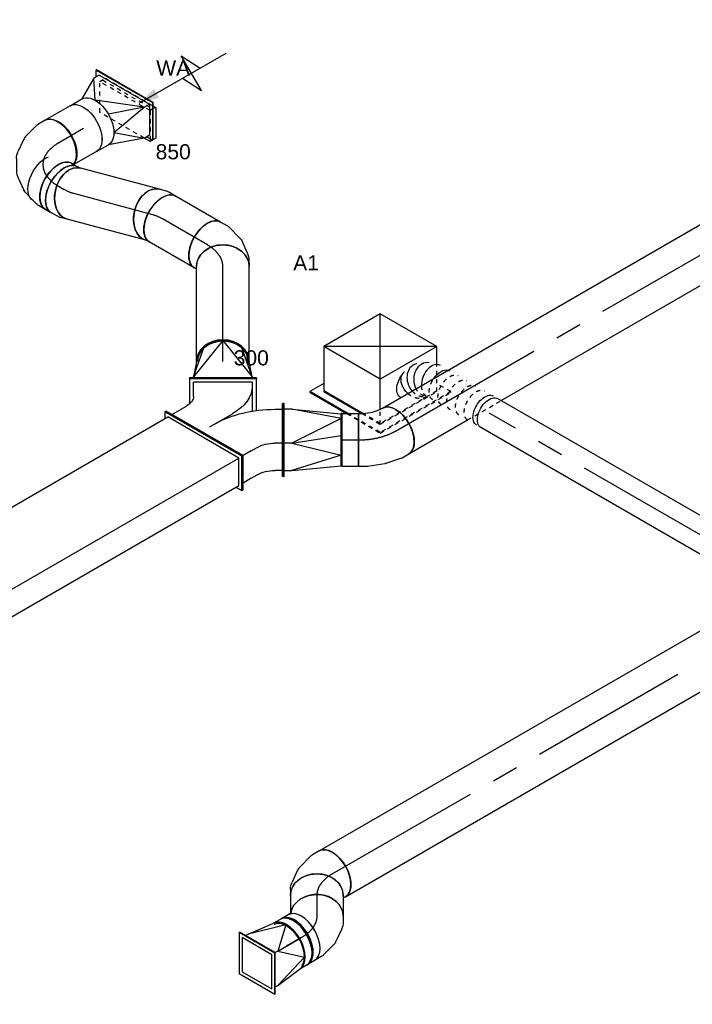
# Model space of a CAD drawing. Extents: x -132501 to 411300, y -42818 to 427495.
# Tile 173 of 256: x 17974 to 21989, y 167569 to 173445. Entities that reach past the tile are written whole.
import ezdxf
from ezdxf.enums import TextEntityAlignment as Align

# ---------------------------------------------------------------- set-up
doc = ezdxf.new("R2010")
doc.units = 0
doc.header["$LTSCALE"] = 50
doc.linetypes.add('CENTER2', pattern=[28.575, 19.05, -3.175, 3.175, -3.175])
doc.linetypes.add('STREEPJES', pattern=[0.1, 0.05, -0.05])
doc.layers.get('0').update_dxf_attribs({"linetype": 'CONTINUOUS'})
for name, color, linetype in [('WL570---_RETOUR', 112, 'CONTINUOUS'), ('WL570---_RETOUR_HL', 8, 'CONTINUOUS'), ('WL570---_RETOUR_RST', 2, 'CONTINUOUS'), ('WL570---_RETOUR_RST_HL', 1, 'CONTINUOUS'), ('WL570---_TOEVOER', 3, 'CONTINUOUS'), ('WL570---_TOEVOER_HL', 8, 'CONTINUOUS'), ('WL570---_TOEVOER_RST', 2, 'CONTINUOUS'), ('WL570---_TOEVOER_RST_HL', 1, 'CONTINUOUS'), ('WM570---_RETOUR_PR', 1, 'CONTINUOUS'), ('WM570---_RETOUR_RST_PR', 1, 'CONTINUOUS'), ('WM570---_TOEVOER_PR', 1, 'CONTINUOUS'), ('WM570---_TOEVOER_RST_PR', 1, 'CONTINUOUS')]:
    doc.layers.add(name, color=color, linetype=linetype)
doc.styles.add('BURO-018', font='ARIAL.TTF', dxfattribs={"height": 63})

# ---------------------------------------------------------------- blocks, each defined once
blk = doc.blocks.new('*U1000')
at = {"color": 0, "ltscale": 10}
for p, q in [((0, 157.5, -2900), (5861.2, 157.5, -2900)), ((0, -157.5, -2900), (5861.2, -157.5, -2900))]:
    blk.add_line(p, q, dxfattribs=at)
blk.add_ellipse((0, 0, -2900), major_axis=(0, 157.5), ratio=0.57735, start_param=3.141593, end_param=6.283185, dxfattribs=at)
at = {"color": 0, "ltscale": 10, "extrusion": (-3.41963e-17, 8.3842e-17, -1)}
blk.add_ellipse((5861.2, 0, -2900), major_axis=(0, 157.5), ratio=0.57735, start_param=0, end_param=3.141593, dxfattribs=at)
at = {"layer": 'WL570---_TOEVOER_HL', "linetype": 'CENTER2'}
blk.add_line((0, 0, -2900), (5861.2, 0, -2900), dxfattribs=at)
at = {"layer": 'WM570---_TOEVOER_PR', "color": 1, "style": 'BURO-018'}
blk.add_attdef('POSNR', text='', height=90, dxfattribs=at).set_placement((0, 0), align=Align.MIDDLE)
blk = doc.blocks.new('*U1185')
at = {"color": 0, "ltscale": 10}
for p, q in [((-224.7, 285.3, 1593.9), (-359.5, 52, 1593.9)), ((164.7, 285.3, 1593.9), (-224.7, 285.3, 1593.9)), ((-30, -52, 1593.9), (-224.7, 285.3, 1593.9)), ((359.5, -52, 1593.9), (-224.7, 285.3, 1593.9)), ((-30, -52, 1593.9), (164.7, 285.3, 1593.9)), ((359.5, -52, 1593.9), (164.7, 285.3, 1593.9)), ((-431.7, 93.7, 1593.9), (-433.8, 90.2, 1593.9)), ((-433.8, 90.2, 1593.9), (-307.2, -129.1, 1593.9)), ((-335.4, 93.7, 1593.9), (-431.7, 93.7, 1593.9)), ((-301, -132.7, 1593.9), (-431.7, 93.7, 1593.9)), ((-359.5, 52, 1593.9), (-228.8, -174.4, 1593.9)), ((-222.6, -177.9, 1593.9), (-357.4, 55.5, 1593.9)), ((-120.4, -208.5, 1593.9), (-30, -52, 1593.9)), ((359.5, -52, 1593.9), (-30, -52, 1593.9)), ((306.2, -144.2, 1593.9), (359.5, -52, 1593.9))]:
    blk.add_line(p, q, dxfattribs=at)
at = {"color": 8, "linetype": 'STREEPJES', "ltscale": 10}
for p, q in [((-307.2, -129.1, 1593.9), (-190.9, -330.6, 1593.9)), ((-188.8, -327, 1593.9), (-301, -132.7, 1593.9)), ((-228.8, -174.4, 1593.9), (-164.7, -285.3, 1593.9)), ((224.7, -285.3, 1593.9), (306.2, -144.2, 1593.9)), ((-162.7, -281.8, 1593.9), (-222.6, -177.9, 1593.9)), ((-164.7, -285.3, 1593.9), (-120.4, -208.5, 1593.9)), ((-164.7, -285.3, 1593.9), (224.7, -285.3, 1593.9)), ((226.8, -281.8, 1593.9), (-162.7, -281.8, 1593.9)), ((297, -327, 1593.9), (248.8, -243.6, 1593.9)), ((-190.9, -330.6, 1593.9), (-188.8, -327, 1593.9)), ((-190.9, -330.6, 1593.9), (295, -330.6, 1593.9)), ((297, -327, 1593.9), (-188.8, -327, 1593.9)), ((295, -330.6, 1593.9), (297, -327, 1593.9))]:
    blk.add_line(p, q, dxfattribs=at)
at = {"layer": 'WL570---_TOEVOER_RST_HL', "linetype": 'CENTER2'}
blk.add_circle((0, 0, 1593.9), 0.075, dxfattribs=at)
at = {"layer": 'WL570---_TOEVOER_RST', "color": 1, "style": 'BURO-018'}
for tag in ['MC', 'Q']:
    blk.add_attdef(tag, text='', height=90, dxfattribs=at).set_placement((0, 0), align=Align.MIDDLE)
at = {"layer": 'WM570---_TOEVOER_RST_PR', "color": 1, "style": 'BURO-018'}
blk.add_attdef('POSNR', text='', height=90, dxfattribs=at).set_placement((0, 0), align=Align.MIDDLE)
blk = doc.blocks.new('*U1304')
at = {"color": 0, "ltscale": 10}
for p, q in [((99.2, 200, 1056.2), (102.1, 200, 1056.2)), ((99.2, -200, 1056.2), (99.2, 200, 1056.2)), ((102.1, -200, 1056.2), (102.1, 200, 1056.2)), ((107.6, 175, 1056.2), (102.1, 175, 1056.2)), ((324.9, 0, 1056.2), (107.6, 175, 1056.2)), ((107.6, 175, 1056.2), (287.2, 111.4, 1056.2)), ((196.3, 157.5, 1056.2), (107.6, 175, 1056.2)), ((199.2, 157.5, 1056.2), (196.3, 157.5, 1056.2)), ((324.9, 0, 1056.2), (107.6, -175, 1056.2)), ((107.6, -175, 1056.2), (287.2, -111.4, 1056.2)), ((107.6, -175, 1056.2), (102.1, -175, 1056.2)), ((107.6, -175, 1056.2), (196.3, -157.5, 1056.2)), ((199.2, -157.5, 1056.2), (196.3, -157.5, 1056.2)), ((99.2, -200, 1056.2), (102.1, -200, 1056.2))]:
    blk.add_line(p, q, dxfattribs=at)
for centre in [(196.3, 0, 1056.2), (199.2, 0, 1056.2)]:
    blk.add_ellipse(centre, major_axis=(0, 157.5), ratio=0.816497, start_param=3.141593, end_param=6.283185, dxfattribs=at)
at = {"color": 0, "ltscale": 10, "extrusion": (-1.65249e-32, -8.11156e-17, -1)}
for start_param, end_param in [(0, 1.5516), (1.589992, 3.274608)]:
    blk.add_ellipse((199.2, 0, 1056.2), major_axis=(0, 149.6), ratio=0.816497, start_param=start_param, end_param=end_param, dxfattribs=at)
at = {"layer": 'WM570---_RETOUR_PR', "color": 1, "style": 'BURO-018'}
blk.add_attdef('POSNR', text='', height=90, dxfattribs=at).set_placement((0, 0), align=Align.MIDDLE)
blk = doc.blocks.new('*U1305')
at = {"color": 0, "ltscale": 10}
for p, q in [((30.7, 261.8, 3345.3), (7.8, 301.5, 3345.3)), ((43, 224.8, 3345.3), (37.4, 245.7, 3345.3)), ((58.7, 166, 3345.3), (52.2, 190.6, 3345.3)), ((54.8, 60, 3345.3), (61.5, 134.7, 3345.3)), ((5.4, -44.6, 3345.3), (41.4, 17.6, 3345.3)), ((-85.9, -120.6, 3345.3), (-24.6, -77.5, 3345.3)), ((-257.2, -157.5, 3345.3), (-211.4, -157.5, 3345.3)), ((-194.1, -155.2, 3345.3), (-114.4, -133.9, 3345.3))]:
    blk.add_line(p, q, dxfattribs=at)
for centre, major_axis, ratio, start_param, end_param in [((-128.6, 222.7, 3345.3), (136.4, 78.7), 0.57735, 3.141593, 6.283185), ((-111.7, 193.4, 3345.3), (146.2, 60.6), 0.646887, 6.198226, 6.368145), ((-101, 86, 3345.3), (151.4, -47.9), 0.803023, 6.107746, 6.458625), ((-166.7, 15.2, 3345.3), (-67.1, 143.6), 0.750739, 3.009293, 3.273893)]:
    blk.add_ellipse(centre, major_axis=major_axis, ratio=ratio, start_param=start_param, end_param=end_param, dxfattribs=at)
at = {"color": 0, "ltscale": 10, "extrusion": (9.9638e-19, 6.35235e-17, -1)}
for centre, major_axis, ratio, start_param, end_param in [((-257.2, 0, 3345.3), (0, -157.5), 0.57735, 0, 2.982045), ((-96.5, 136.8, 3345.3), (-158, -13.7), 0.750739, 3.009293, 3.273893), ((-125, 44.5, 3345.3), (117.2, -107.2), 0.803023, 6.107746, 6.458625), ((-223.3, 0, 3345.3), (20.7, -156.9), 0.646887, 6.198226, 6.368145)]:
    blk.add_ellipse(centre, major_axis=major_axis, ratio=ratio, start_param=start_param, end_param=end_param, dxfattribs=at)
at = {"layer": 'WL570---_RETOUR_HL', "linetype": 'CENTER2'}
blk.add_ellipse((-385.8, 222.7, 3345.3), major_axis=(-272.8, 157.5), ratio=0.57735, start_param=2.356194, end_param=3.926991, dxfattribs=at)
at = {"layer": 'WM570---_RETOUR_PR', "color": 1, "style": 'BURO-018'}
blk.add_attdef('POSNR', text='', height=90, dxfattribs=at).set_placement((0, 0), align=Align.MIDDLE)
blk = doc.blocks.new('*U1306')
at = {"color": 0, "ltscale": 10}
for p, q in [((0, 157.5, 3648.9), (156.6, 157.5, 3648.9)), ((0, -157.5, 3648.9), (175.7, -157.5, 3648.9))]:
    blk.add_line(p, q, dxfattribs=at)
at = {"color": 0, "ltscale": 10, "extrusion": (9.9638e-19, 6.35235e-17, -1)}
blk.add_ellipse((0, 0, 3648.9), major_axis=(0, -157.5), ratio=0.57735, start_param=0, end_param=3.141593, dxfattribs=at)
at = {"color": 0, "ltscale": 10}
blk.add_ellipse((175.7, 0, 3648.9), major_axis=(0, -157.5), ratio=0.57735, start_param=3.335195, end_param=6.283185, dxfattribs=at)
at = {"layer": 'WL570---_RETOUR_HL', "linetype": 'CENTER2'}
blk.add_line((0, 0, 3648.9), (175.7, 0, 3648.9), dxfattribs=at)
at = {"layer": 'WM570---_RETOUR_PR', "color": 1, "style": 'BURO-018'}
blk.add_attdef('POSNR', text='', height=90, dxfattribs=at).set_placement((0, 0), align=Align.MIDDLE)
blk = doc.blocks.new('*U1307')
at = {"color": 0, "ltscale": 10}
for p, q in [((-193.9, 70.7, 3822.1), (-81.6, 265.2, 3822.1)), ((-189.8, 70.7, 3822.1), (-77.6, 265.2, 3822.1)), ((-81.6, 265.2, 3822.1), (-77.6, 265.2, 3822.1)), ((-77.6, 265.2, 3822.1), (-57.2, 229.8, 3822.1)), ((-169.4, 70.7, 3822.1), (-77.6, 229.8, 3822.1)), ((-40.8, 229.8, 3822.1), (-77.6, 229.8, 3822.1)), ((99, 111.4, 3822.1), (-40.8, 229.8, 3822.1)), ((-40.8, 229.8, 3822.1), (163.3, 157.5, 3822.1)), ((244.9, 157.5, 3822.1), (163.3, 157.5, 3822.1)), ((-193.9, 70.7, 3822.1), (-189.8, 70.7, 3822.1)), ((0, -265.2, 3822.1), (-193.9, 70.7, 3822.1)), ((4.1, -265.2, 3822.1), (-189.8, 70.7, 3822.1)), ((4.1, -229.8, 3822.1), (-169.4, 70.7, 3822.1)), ((-132.7, 70.7, 3822.1), (-169.4, 70.7, 3822.1)), ((99, 111.4, 3822.1), (-132.7, 70.7, 3822.1)), ((-132.7, 70.7, 3822.1), (99, -111.4, 3822.1)), ((-132.7, 70.7, 3822.1), (72.4, 0, 3822.1)), ((99, -111.4, 3822.1), (40.8, -229.8, 3822.1)), ((40.8, -229.8, 3822.1), (163.3, -157.5, 3822.1)), ((244.9, -157.5, 3822.1), (163.3, -157.5, 3822.1)), ((24.5, -229.8, 3822.1), (4.1, -265.2, 3822.1)), ((4.1, -229.8, 3822.1), (40.8, -229.8, 3822.1)), ((0, -265.2, 3822.1), (4.1, -265.2, 3822.1))]:
    blk.add_line(p, q, dxfattribs=at)
at = {"color": 0, "ltscale": 10, "extrusion": (4.0637e-17, -1.51659e-16, -1)}
for centre in [(163.3, 0, 3822.1), (244.9, 0, 3822.1)]:
    blk.add_ellipse(centre, major_axis=(0, -157.5), ratio=0.57735, start_param=0, end_param=3.141593, dxfattribs=at)
at = {"layer": 'WM570---_RETOUR_PR', "color": 1, "style": 'BURO-018'}
blk.add_attdef('POSNR', text='', height=90, dxfattribs=at).set_placement((0, 0), align=Align.MIDDLE)
blk = doc.blocks.new('*U1308')
at = {"ltscale": 10}
blk.add_hatch(color=0, dxfattribs=at).paths.add_polyline_path([(78.4, 0), (198.4, 30), (198.4, -30)])
at = {"color": 8, "linetype": 'STREEPJES', "ltscale": 10}
for p, q in [((-152.3, 70.7, 3894.1), (-60.4, 229.8, 3894.1)), ((-60.4, 229.8, 3894.1), (-21.2, 229.8, 3894.1)), ((113.1, -70.7, 3894.1), (-60.4, 229.8, 3894.1)), ((-40.8, 229.8, 3894.1), (132.7, -70.7, 3894.1)), ((-21.2, 229.8, 3894.1), (142.6, -54, 3894.1)), ((0.8, -194.5, 3894.1), (-152.3, 70.7, 3894.1)), ((113.1, -70.7, 3894.1), (29.1, -216.1, 3894.1)), ((40.8, -229.8, 3894.1), (132.7, -70.7, 3894.1)), ((133, -70.7, 3894.1), (113.1, -70.7, 3894.1)), ((41.1, -229.8, 3894.1), (37, -229.8, 3894.1))]:
    blk.add_line(p, q, dxfattribs=at)
at = {"color": 0, "ltscale": 10}
for p, q in [((438.4, -120, 3894.1), (438.4, 120, 3894.1)), ((438.4, 120, 3894.1), (498.4, 0, 3894.1)), ((78.4, 0, 3894.1), (678.4, 0, 3894.1)), ((142.6, -54, 3894.1), (152.3, -70.7, 3894.1)), ((378.4, 0, 3894.1), (438.4, -120, 3894.1)), ((152.3, -70.7, 3894.1), (60.4, -229.8, 3894.1)), ((152.3, -70.7, 3894.1), (133, -70.7, 3894.1)), ((21.2, -229.8, 3894.1), (0.8, -194.5, 3894.1)), ((29.1, -216.1, 3894.1), (21.2, -229.8, 3894.1)), ((37, -229.8, 3894.1), (21.2, -229.8, 3894.1)), ((60.4, -229.8, 3894.1), (41.1, -229.8, 3894.1))]:
    blk.add_line(p, q, dxfattribs=at)
at = {"layer": 'WL570---_RETOUR_RST_HL', "linetype": 'CENTER2'}
blk.add_circle((0, 0, 3894.1), 0.075, dxfattribs=at)
at = {"layer": 'WL570---_RETOUR_RST', "color": 1, "style": 'BURO-018'}
for tag in ['MC', 'Q']:
    blk.add_attdef(tag, text='', height=90, dxfattribs=at).set_placement((0, 0), align=Align.MIDDLE)
at = {"layer": 'WM570---_RETOUR_RST_PR', "color": 1, "style": 'BURO-018'}
blk.add_attdef('POSNR', text='', height=90, dxfattribs=at).set_placement((0, 0), align=Align.MIDDLE)
blk = doc.blocks.new('*U1309')
at = {"color": 0, "ltscale": 10}
for p, q in [((0, 157.5, 3163.5), (40.1, 157.5, 3163.5)), ((0, -157.5, 3163.5), (40.1, -157.5, 3163.5))]:
    blk.add_line(p, q, dxfattribs=at)
at = {"color": 0, "ltscale": 10, "extrusion": (1.38778e-17, -1.20185e-16, -1)}
blk.add_ellipse((0, 0, 3163.5), major_axis=(0, -157.5), ratio=0.57735, start_param=0, end_param=3.141593, dxfattribs=at)
at = {"color": 0, "ltscale": 10}
blk.add_ellipse((40.1, 0, 3163.5), major_axis=(0, -157.5), ratio=0.57735, start_param=3.141593, end_param=6.283185, dxfattribs=at)
at = {"layer": 'WL570---_RETOUR_HL', "linetype": 'CENTER2'}
blk.add_line((0, 0, 3163.5), (40.1, 0, 3163.5), dxfattribs=at)
at = {"layer": 'WM570---_RETOUR_PR', "color": 1, "style": 'BURO-018'}
blk.add_attdef('POSNR', text='', height=90, dxfattribs=at).set_placement((0, 0), align=Align.MIDDLE)
blk = doc.blocks.new('*U1310')
at = {"color": 0, "ltscale": 10}
for p, q in [((-33.9, 157.5, 2564.7), (-20.7, 157.5, 2564.7)), ((-20.7, 157.5, 2564.7), (-12.4, 159.7, 2564.7)), ((-33.9, -157.5, 2564.7), (12, -157.5, 2564.7)), ((29.2, -155.2, 2564.7), (69.1, -144.5, 2564.7))]:
    blk.add_line(p, q, dxfattribs=at)
for centre, major_axis, ratio, start_param, end_param in [((-33.9, 0, 2564.7), (0, 157.5), 0.57735, 3.141593, 6.283185), ((0, 0, 2564.7), (20.7, -156.9), 0.646887, 6.198226, 6.368145)]:
    blk.add_ellipse(centre, major_axis=major_axis, ratio=ratio, start_param=start_param, end_param=end_param, dxfattribs=at)
at = {"color": 0, "ltscale": 10, "extrusion": (2.03185e-17, 7.58296e-17, -1)}
blk.add_ellipse((28.3, 7.6, 2564.7), major_axis=(-40.8, 152.1), ratio=0.707107, start_param=0, end_param=3.141593, dxfattribs=at)
at = {"layer": 'WL570---_RETOUR_HL', "linetype": 'CENTER2'}
blk.add_ellipse((-162.5, 222.7, 2564.7), major_axis=(272.8, -157.5), ratio=0.57735, start_param=5.497787, end_param=5.759587, dxfattribs=at)
at = {"layer": 'WM570---_RETOUR_PR', "color": 1, "style": 'BURO-018'}
blk.add_attdef('POSNR', text='', height=90, dxfattribs=at).set_placement((0, 0), align=Align.MIDDLE)
blk = doc.blocks.new('*U1311')
at = {"color": 0, "ltscale": 10}
for p, q in [((0, 157.5, 2594.1), (487.8, 157.5, 2594.1)), ((0, -157.5, 2594.1), (487.8, -157.5, 2594.1))]:
    blk.add_line(p, q, dxfattribs=at)
blk.add_ellipse((0, 0, 2594.1), major_axis=(0, 157.5), ratio=0.707107, start_param=3.141593, end_param=6.283185, dxfattribs=at)
at = {"color": 0, "ltscale": 10, "extrusion": (1.34049e-16, 3.59184e-17, -1)}
blk.add_ellipse((487.8, 0, 2594.1), major_axis=(0, 157.5), ratio=0.707107, start_param=0, end_param=3.141593, dxfattribs=at)
at = {"layer": 'WL570---_RETOUR_HL', "linetype": 'CENTER2'}
blk.add_line((0, 0, 2594.1), (487.8, 0, 2594.1), dxfattribs=at)
at = {"layer": 'WM570---_RETOUR_PR', "color": 1, "style": 'BURO-018'}
blk.add_attdef('POSNR', text='', height=90, dxfattribs=at).set_placement((0, 0), align=Align.MIDDLE)
blk = doc.blocks.new('*U1312')
at = {"color": 0, "ltscale": 10}
for p, q in [((-29.3, 157.5, 3111.1), (12, 157.5, 3111.1)), ((29.2, 155.2, 3111.1), (73.5, 143.4, 3111.1)), ((191.3, 103.6, 3111.1), (195.6, 102.5, 3111.1)), ((-29.3, -157.5, 3111.1), (-20.7, -157.5, 3111.1)), ((-20.7, -157.5, 3111.1), (-8.1, -160.9, 3111.1))]:
    blk.add_line(p, q, dxfattribs=at)
for centre, major_axis, ratio, start_param, end_param in [((-29.3, 0, 3111.1), (0, 157.5), 0.707107, 3.141593, 6.283185), ((0, 0, 3111.1), (20.7, 156.9), 0.646887, 6.198226, 6.368145)]:
    blk.add_ellipse(centre, major_axis=major_axis, ratio=ratio, start_param=start_param, end_param=end_param, dxfattribs=at)
at = {"color": 0, "ltscale": 10, "extrusion": (-6.7987e-17, 3.92523e-17, -1)}
for centre, major_axis, end_param in [((32.7, -8.8, 3111.1), (40.8, 152.1), 3.141593), ((156.9, -42, 3111.1), (38.7, 144.5), 2.532722)]:
    blk.add_ellipse(centre, major_axis=major_axis, ratio=0.57735, start_param=0, end_param=end_param, dxfattribs=at)
at = {"layer": 'WL570---_RETOUR_HL', "linetype": 'CENTER2', "extrusion": (-6.7987e-17, 3.92523e-17, -1)}
blk.add_ellipse((99.3, -257.2, 3111.1), major_axis=(222.7, -222.7), ratio=0.57735, start_param=3.665191, end_param=3.926991, dxfattribs=at)
at = {"layer": 'WM570---_RETOUR_PR', "color": 1, "style": 'BURO-018'}
blk.add_attdef('POSNR', text='', height=90, dxfattribs=at).set_placement((0, 0), align=Align.MIDDLE)
blk = doc.blocks.new('*U1313')
at = {"color": 0, "ltscale": 10}
for p, q in [((0, 157.5, 2321.7), (309.8, 157.5, 2321.7)), ((0, -157.5, 2321.7), (309.8, -157.5, 2321.7))]:
    blk.add_line(p, q, dxfattribs=at)
blk.add_ellipse((0, 0, 2321.7), major_axis=(0, 157.5), ratio=0.57735, start_param=3.141593, end_param=6.283185, dxfattribs=at)
at = {"color": 0, "ltscale": 10, "extrusion": (-1.38778e-17, -8.01234e-18, -1)}
blk.add_ellipse((309.8, 0, 2321.7), major_axis=(0, 157.5), ratio=0.57735, start_param=0, end_param=3.141593, dxfattribs=at)
at = {"layer": 'WL570---_RETOUR_HL', "linetype": 'CENTER2'}
blk.add_line((0, 0, 2321.7), (309.8, 0, 2321.7), dxfattribs=at)
at = {"layer": 'WM570---_RETOUR_PR', "color": 1, "style": 'BURO-018'}
blk.add_attdef('POSNR', text='', height=90, dxfattribs=at).set_placement((0, 0), align=Align.MIDDLE)
blk = doc.blocks.new('*U1314')
at = {"color": 0, "ltscale": 10}
for p, q in [((-1.4, 157.5, 1337.9), (-2.7, 157.5, 1337.9)), ((0, 157.5, 1337.9), (567, 157.5, 1337.9)), ((-2.7, -157.5, 1337.9), (-1.4, -157.5, 1337.9)), ((0, -157.5, 1337.9), (567, -157.5, 1337.9))]:
    blk.add_line(p, q, dxfattribs=at)
blk.add_ellipse((0, 0, 1337.9), major_axis=(0, 157.5), ratio=0.816497, start_param=3.141593, end_param=6.283185, dxfattribs=at)
at = {"color": 0, "ltscale": 10, "extrusion": (-1.65249e-32, -8.11156e-17, -1)}
blk.add_ellipse((567, 0, 1337.9), major_axis=(0, 157.5), ratio=0.816497, start_param=0, end_param=3.141593, dxfattribs=at)
at = {"layer": 'WL570---_RETOUR_HL', "linetype": 'CENTER2'}
blk.add_line((0, 0, 1337.9), (567, 0, 1337.9), dxfattribs=at)
at = {"layer": 'WM570---_RETOUR_PR', "color": 1, "style": 'BURO-018'}
blk.add_attdef('POSNR', text='', height=90, dxfattribs=at).set_placement((0, 0), align=Align.MIDDLE)
blk = doc.blocks.new('*U1315')
at = {"color": 0, "ltscale": 10}
for p, q in [((-91.8, 157.5, 2246.4), (-89.7, 159.7, 2246.4)), ((-89.7, 159.7, 2246.4), (-83.1, 171, 2246.4)), ((166.8, -26.2, 2246.4), (189.7, 13.5, 2246.4)), ((97.8, -98.4, 2246.4), (156.2, -40, 2246.4)), ((4, -147.9, 2246.4), (72, -116.4, 2246.4)), ((-75.3, -157.5, 2246.4), (-39.4, -157.5, 2246.4))]:
    blk.add_line(p, q, dxfattribs=at)
at = {"color": 0, "ltscale": 10, "extrusion": (-3.08149e-32, -8.11156e-17, -1)}
for centre, major_axis, ratio, start_param, end_param in [((53.3, 92.3, 2246.4), (-136.4, 78.7), 0.57735, 0, 3.141593), ((-5.1, 21.5, 2246.4), (-90.8, 130), 0.750739, 3.009293, 3.273893)]:
    blk.add_ellipse(centre, major_axis=major_axis, ratio=ratio, start_param=start_param, end_param=end_param, dxfattribs=at)
at = {"color": 0, "ltscale": 10}
for centre, major_axis, ratio, start_param, end_param in [((-75.3, 0, 2246.4), (0, 157.5), 0.816497, 3.141593, 6.283185), ((36.3, 62.9, 2246.4), (125.6, -96.4), 0.646887, 6.198226, 6.368145), ((-51.4, 0, 2246.4), (34.2, -155.1), 0.803023, 6.107746, 6.458625)]:
    blk.add_ellipse(centre, major_axis=major_axis, ratio=ratio, start_param=start_param, end_param=end_param, dxfattribs=at)
at = {"layer": 'WL570---_RETOUR_HL', "linetype": 'CENTER2'}
blk.add_ellipse((-75.3, 315.1, 2246.4), major_axis=(0, -315.1), ratio=0.57735, start_param=0, end_param=0.785398, dxfattribs=at)
at = {"layer": 'WM570---_RETOUR_PR', "color": 1, "style": 'BURO-018'}
blk.add_attdef('POSNR', text='', height=90, dxfattribs=at).set_placement((0, 0), align=Align.MIDDLE)
blk = doc.blocks.new('*U1317')
at = {"color": 0, "ltscale": 10}
for p, q in [((58.3, 416.6, 641), (-17.7, 285, 641)), ((59.7, 419.1, 641), (58.3, 416.6, 641)), ((404.7, 216.6, 641), (58.3, 416.6, 641)), ((406.1, 219.1, 641), (59.7, 419.1, 641)), ((27.8, 313.9, 641), (69.7, 386.4, 641)), ((372.8, 211.4, 641), (69.7, 386.4, 641)), ((-163.3, 318.2, 641), (-159.2, 318.2, 641)), ((102.1, -141.4, 641), (-163.3, 318.2, 641)), ((106.1, -141.4, 641), (-159.2, 318.2, 641)), ((-138.8, 282.8, 641), (-81.6, 282.8, 641)), ((-40.8, 282.8, 641), (-81.6, 282.8, 641)), ((359.8, 188.9, 641), (286.1, 61.2, 641)), ((309.6, 51.9, 641), (404.7, 216.6, 641)), ((372.8, 211.4, 641), (359.8, 188.9, 641)), ((406.1, 219.1, 641), (404.7, 216.6, 641)), ((20.4, 106.1, 641), (176.7, 106.1, 641)), ((350.6, -189.8, 641), (466.1, 10.2, 641)), ((355, -192.3, 641), (470.4, 7.7, 641)), ((409.7, 2.5, 641), (448.7, -20, 641)), ((470.4, 7.7, 641), (466.1, 10.2, 641)), ((0, -318.2, 641), (102.1, -141.4, 641)), ((4.1, -318.2, 641), (106.1, -141.4, 641)), ((102.1, -141.4, 641), (106.1, -141.4, 641)), ((163.3, -141.4, 641), (106.1, -141.4, 641)), ((163.3, -141.4, 641), (204.1, -141.4, 641)), ((347.6, -195, 641), (308.7, -172.5, 641)), ((248.6, -366.6, 641), (350.6, -189.8, 641)), ((252.9, -369.1, 641), (355, -192.3, 641)), ((355, -192.3, 641), (350.6, -189.8, 641)), ((81.6, -282.8, 641), (24.5, -282.8, 641)), ((81.6, -282.8, 641), (122.5, -282.8, 641)), ((0, -318.2, 641), (4.1, -318.2, 641)), ((266, -336.4, 641), (227, -313.9, 641)), ((252.9, -369.1, 641), (248.6, -366.6, 641))]:
    blk.add_line(p, q, dxfattribs=at)
at = {"color": 0, "ltscale": 10, "extrusion": (6.83926e-17, 8.87111e-17, -1)}
for centre, major_axis, start_param, end_param in [((-102.1, 388.9, 641), (129.9, -75), 0, 0.785398), ((13.4, 388.9, 641), (346.4, -200), 0, 0.785398), ((265.4, -247.5, 641), (433, -250), 3.926991, 4.712389), ((265.4, -247.5, 641), (129.9, -75), 3.926991, 4.712389), ((183.7, -388.9, 641), (129.9, -75), 3.926991, 4.712389)]:
    blk.add_ellipse(centre, major_axis=major_axis, ratio=0.57735, start_param=start_param, end_param=end_param, dxfattribs=at)
at = {"layer": 'WM570---_RETOUR_PR', "color": 1, "style": 'BURO-018'}
blk.add_attdef('POSNR', text='', height=90, dxfattribs=at).set_placement((0, 0), align=Align.MIDDLE)
blk = doc.blocks.new('*U1318')
at = {"color": 0, "ltscale": 10}
for p, q in [((-81.6, 318.2, -697.1), (-77.6, 318.2, -697.1)), ((183.7, -141.4, -697.1), (-81.6, 318.2, -697.1)), ((187.8, -141.4, -697.1), (-77.6, 318.2, -697.1)), ((1725, 318.2, -697.1), (1704.6, 282.8, -697.1)), ((1729, 318.2, -697.1), (1725, 318.2, -697.1)), ((1990.3, -141.4, -697.1), (1725, 318.2, -697.1)), ((1994.4, -141.4, -697.1), (1729, 318.2, -697.1)), ((-57.2, 282.8, -697.1), (1725, 282.8, -697.1)), ((1969.9, -141.4, -697.1), (1725, 282.8, -697.1)), ((81.6, -318.2, -697.1), (183.7, -141.4, -697.1)), ((85.7, -318.2, -697.1), (187.8, -141.4, -697.1)), ((183.7, -141.4, -697.1), (187.8, -141.4, -697.1)), ((187.8, -141.4, -697.1), (1969.9, -141.4, -697.1)), ((1888.3, -282.8, -697.1), (1969.9, -141.4, -697.1)), ((1888.3, -318.2, -697.1), (1990.3, -141.4, -697.1)), ((1892.3, -318.2, -697.1), (1994.4, -141.4, -697.1)), ((1994.4, -141.4, -697.1), (1990.3, -141.4, -697.1)), ((106.1, -282.8, -697.1), (1888.3, -282.8, -697.1)), ((1867.9, -282.8, -697.1), (1888.3, -318.2, -697.1)), ((81.6, -318.2, -697.1), (85.7, -318.2, -697.1)), ((1892.3, -318.2, -697.1), (1888.3, -318.2, -697.1))]:
    blk.add_line(p, q, dxfattribs=at)
at = {"layer": 'WM570---_RETOUR_PR', "color": 1, "style": 'BURO-018'}
blk.add_attdef('POSNR', text='', height=90, dxfattribs=at).set_placement((0, 0), align=Align.MIDDLE)
blk = doc.blocks.new('*U1379')
at = {"color": 0, "ltscale": 10}
for p, q in [((-106.6, 157.5, -2975.3), (-93.4, 157.5, -2975.3)), ((-93.4, 157.5, -2975.3), (-90.5, 158.3, -2975.3)), ((156.1, -44.6, -2975.3), (174.1, -13.5, -2975.3)), ((64.8, -120.6, -2975.3), (126.1, -77.5, -2975.3)), ((-106.6, -157.5, -2975.3), (-60.7, -157.5, -2975.3)), ((-43.5, -155.2, -2975.3), (36.3, -133.9, -2975.3))]:
    blk.add_line(p, q, dxfattribs=at)
at = {"color": 0, "ltscale": 10, "extrusion": (9.9638e-19, 6.35235e-17, -1)}
for centre, major_axis, ratio, start_param, end_param in [((-106.6, 0, -2975.3), (0, -157.5), 0.57735, 0, 3.141593), ((25.7, 44.5, -2975.3), (117.2, -107.2), 0.803023, 6.107746, 6.458625), ((-72.7, 0, -2975.3), (20.7, -156.9), 0.646887, 6.198226, 6.368145)]:
    blk.add_ellipse(centre, major_axis=major_axis, ratio=ratio, start_param=start_param, end_param=end_param, dxfattribs=at)
at = {"color": 0, "ltscale": 10}
for centre, major_axis, ratio, start_param, end_param in [((37.7, 65.2, -2975.3), (136.4, -78.8), 0.816497, 3.141593, 6.283185), ((-16, 15.2, -2975.3), (-67.1, 143.6), 0.750739, 3.009293, 3.273893)]:
    blk.add_ellipse(centre, major_axis=major_axis, ratio=ratio, start_param=start_param, end_param=end_param, dxfattribs=at)
at = {"layer": 'WL570---_TOEVOER_HL', "linetype": 'CENTER2'}
blk.add_ellipse((-235.2, 222.8, -2975.3), major_axis=(-272.8, 157.5), ratio=0.57735, start_param=2.356194, end_param=3.141593, dxfattribs=at)
at = {"layer": 'WM570---_TOEVOER_PR', "color": 1, "style": 'BURO-018'}
blk.add_attdef('POSNR', text='', height=90, dxfattribs=at).set_placement((0, 0), align=Align.MIDDLE)
blk = doc.blocks.new('*U1380')
at = {"color": 0, "ltscale": 10}
for p, q in [((0, 157.5, -3081.9), (123.4, 157.5, -3081.9)), ((0, -157.5, -3081.9), (106.9, -157.5, -3081.9))]:
    blk.add_line(p, q, dxfattribs=at)
at = {"color": 0, "ltscale": 10, "extrusion": (-5.07519e-32, 2.65241e-17, -1)}
blk.add_ellipse((0, 0, -3081.9), major_axis=(0, -157.5), ratio=0.816497, start_param=0, end_param=3.141593, dxfattribs=at)
at = {"color": 0, "ltscale": 10}
blk.add_ellipse((123.4, 0, -3081.9), major_axis=(0, -157.5), ratio=0.816497, start_param=3.141593, end_param=6.142279, dxfattribs=at)
at = {"layer": 'WL570---_TOEVOER_HL', "linetype": 'CENTER2'}
blk.add_line((0, 0, -3081.9), (123.4, 0, -3081.9), dxfattribs=at)
at = {"layer": 'WM570---_TOEVOER_PR', "color": 1, "style": 'BURO-018'}
blk.add_attdef('POSNR', text='', height=90, dxfattribs=at).set_placement((0, 0), align=Align.MIDDLE)
blk = doc.blocks.new('*U1381')
at = {"color": 0, "ltscale": 10}
for p, q in [((-75.3, 157.5, -3363), (-39.4, 157.5, -3363)), ((4, 147.9, -3363), (72, 116.4, -3363)), ((97.8, 98.4, -3363), (156.2, 40, -3363)), ((166.8, 26.2, -3363), (189.7, -13.5, -3363)), ((192.1, -33.5, -3363), (196.2, -40.6, -3363)), ((-93.4, -155.9, -3363), (-89.7, -159.7, -3363)), ((-89.7, -159.7, -3363), (-83.1, -171, -3363)), ((-67, -183.2, -3363), (-62.9, -190.2, -3363))]:
    blk.add_line(p, q, dxfattribs=at)
at = {"color": 0, "ltscale": 10, "extrusion": (-5.07519e-32, 2.65241e-17, -1)}
blk.add_ellipse((-75.3, 0, -3363), major_axis=(0, -157.5), ratio=0.816497, start_param=0.140907, end_param=3.141593, dxfattribs=at)
at = {"color": 0, "ltscale": 10, "extrusion": (-5.23853e-32, 2.65241e-17, -1)}
blk.add_ellipse((-51.4, 0, -3363), major_axis=(34.2, 155.1), ratio=0.803023, start_param=6.107746, end_param=6.458625, dxfattribs=at)
at = {"color": 0, "ltscale": 10}
for centre, major_axis, ratio, start_param, end_param in [((-5.1, -21.5, -3363), (-90.8, -130), 0.750739, 3.009293, 3.273893), ((53.3, -92.3, -3363), (-136.4, -78.7), 0.57735, 3.141593, 6.283185), ((76.8, -132.9, -3363), (-129.6, -74.8), 0.57735, 3.693417, 5.731361), ((53.3, -92.3, -3363), (-136.4, -78.7), 0.57735, 2.833706, 2.880486), ((53.3, -92.3, -3363), (-136.4, -78.7), 0.57735, 0.261107, 0.307887)]:
    blk.add_ellipse(centre, major_axis=major_axis, ratio=ratio, start_param=start_param, end_param=end_param, dxfattribs=at)
at = {"color": 0, "ltscale": 10, "extrusion": (-5.08446e-32, 2.65241e-17, -1)}
blk.add_ellipse((36.3, -62.9, -3363), major_axis=(125.6, 96.4), ratio=0.646887, start_param=6.198226, end_param=6.368145, dxfattribs=at)
at = {"layer": 'WL570---_TOEVOER_HL', "linetype": 'CENTER2', "extrusion": (-5.07519e-32, 2.65241e-17, -1)}
blk.add_ellipse((-75.3, -315.1, -3363), major_axis=(0, 315.1), ratio=0.57735, start_param=0, end_param=0.785398, dxfattribs=at)
at = {"layer": 'WM570---_TOEVOER_PR', "color": 1, "style": 'BURO-018'}
blk.add_attdef('POSNR', text='', height=90, dxfattribs=at).set_placement((0, 0), align=Align.MIDDLE)
blk = doc.blocks.new('*U1382')
at = {"color": 0, "ltscale": 10}
for p, q in [((-51, 157.5, -3474.4), (-4.1, 157.5, -3474.4)), ((4.1, 157.5, -3474.4), (51, 157.5, -3474.4)), ((-51, -157.5, -3474.4), (-4.1, -157.5, -3474.4)), ((4.1, -157.5, -3474.4), (51, -157.5, -3474.4))]:
    blk.add_line(p, q, dxfattribs=at)
for centre, major_axis, start_param, end_param in [((-51, 0, -3474.4), (0, -157.5), 3.141593, 6.283185), ((-4.1, 0, -3474.4), (0, -157.5), 3.141593, 6.328096), ((-4.1, 0, -3474.4), (0, -149.6), 3.693417, 5.731361), ((4.1, 0, -3474.4), (0, -157.5), 3.141593, 6.283185), ((51, 0, -3474.4), (0, -157.5), 3.141593, 6.283185), ((-4.1, 0, -3474.4), (0, -157.5), 3.096682, 3.138451)]:
    blk.add_ellipse(centre, major_axis=major_axis, ratio=0.57735, start_param=start_param, end_param=end_param, dxfattribs=at)
at = {"layer": 'WL570---_TOEVOER_HL', "linetype": 'CENTER2'}
blk.add_line((-51, 0, -3474.4), (51, 0, -3474.4), dxfattribs=at)
at = {"layer": 'WM570---_TOEVOER_PR', "color": 1, "style": 'BURO-018'}
blk.add_attdef('POSNR', text='', height=90, dxfattribs=at).set_placement((0, 0), align=Align.MIDDLE)
blk = doc.blocks.new('*U1383')
at = {"color": 0, "ltscale": 10}
for p, q in [((-4.1, 212.1, -3652), (-126.6, 0, -3652)), ((-4.1, 176.8, -3652), (-106.1, 0, -3652)), ((-4.1, 212.1, -3652), (0, 212.1, -3652)), ((118.4, 0, -3652), (-4.1, 212.1, -3652)), ((98, 0, -3652), (-4.1, 176.8, -3652)), ((122.5, 0, -3652), (0, 212.1, -3652)), ((36.7, 176.8, -3652), (20.4, 176.8, -3652)), ((260.3, 111.4, -3652), (36.7, 176.8, -3652)), ((36.7, 176.8, -3652), (196, 157.5, -3652)), ((200, 157.5, -3652), (196, 157.5, -3652)), ((260.3, 111.4, -3652), (138.8, 0, -3652)), ((-106.1, 0, -3652), (-4.1, -176.8, -3652)), ((0, -212.1, -3652), (122.5, 0, -3652)), ((118.4, 0, -3652), (122.5, 0, -3652)), ((138.8, 0, -3652), (122.5, 0, -3652)), ((138.8, 0, -3652), (260.3, -111.4, -3652)), ((138.8, 0, -3652), (286.9, 0, -3652)), ((-126.6, 0, -3652), (-4.1, -212.1, -3652)), ((-4.1, -176.8, -3652), (98, 0, -3652)), ((-4.1, -212.1, -3652), (118.4, 0, -3652)), ((260.3, -111.4, -3652), (36.7, -176.8, -3652)), ((36.7, -176.8, -3652), (196, -157.5, -3652)), ((200, -157.5, -3652), (196, -157.5, -3652)), ((-4.1, -212.1, -3652), (0, -212.1, -3652)), ((20.4, -176.8, -3652), (36.7, -176.8, -3652))]:
    blk.add_line(p, q, dxfattribs=at)
for centre in [(196, 0, -3652), (200, 0, -3652)]:
    blk.add_ellipse(centre, major_axis=(0, 157.5), ratio=0.57735, start_param=3.141593, end_param=6.283185, dxfattribs=at)
at = {"color": 0, "ltscale": 10, "extrusion": (-3.41963e-17, 8.3842e-17, -1)}
for start_param, end_param in [(0, 0.722094), (0.745818, 2.395775), (2.419498, 2.905065)]:
    blk.add_ellipse((200, 0, -3652), major_axis=(0, 149.6), ratio=0.57735, start_param=start_param, end_param=end_param, dxfattribs=at)
at = {"layer": 'WM570---_TOEVOER_PR', "color": 1, "style": 'BURO-018'}
blk.add_attdef('POSNR', text='', height=90, dxfattribs=at).set_placement((0, 0), align=Align.MIDDLE)
blk = doc.blocks.new('*U1423')
at = {"color": 0, "ltscale": 10}
for p, q in [((-5, 217.5, 675.4), (0, 217.5, 675.4)), ((-5, -13.4, 675.4), (-5, 217.5, 675.4)), ((0, -13.4, 675.4), (0, 217.5, 675.4)), ((45, 182.7, 675.4), (0, 182.7, 675.4)), ((340, 128.6, 675.4), (45, 182.7, 675.4)), ((45, 182.7, 675.4), (340, 155.2, 675.4)), ((340, 128.6, 675.4), (45, -19.4, 675.4)), ((345, 157.5, 675.4), (340, 157.5, 675.4)), ((340, -157.5, 675.4), (340, 157.5, 675.4)), ((345, -157.5, 675.4), (345, 157.5, 675.4)), ((45, -19.4, 675.4), (340, 26.6, 675.4)), ((-5, -13.4, 675.4), (0, -13.4, 675.4)), ((-5, -217.5, 675.4), (-5, -13.4, 675.4)), ((0, -217.5, 675.4), (0, -13.4, 675.4)), ((45, -19.4, 675.4), (0, -19.4, 675.4)), ((45, -19.4, 675.4), (340, -90.9, 675.4)), ((340, -90.9, 675.4), (45, -182.7, 675.4)), ((45, -182.7, 675.4), (340, -155.2, 675.4)), ((345, -157.5, 675.4), (340, -157.5, 675.4)), ((-5, -217.5, 675.4), (0, -217.5, 675.4)), ((0, -182.7, 675.4), (45, -182.7, 675.4))]:
    blk.add_line(p, q, dxfattribs=at)
at = {"layer": 'WM570---_RETOUR_PR', "color": 1, "style": 'BURO-018'}
blk.add_attdef('POSNR', text='', height=90, dxfattribs=at).set_placement((0, 0), align=Align.MIDDLE)
blk = doc.blocks.new('*U1427')
at = {"color": 0, "ltscale": 10}
for p, q in [((0, 157.5, 675.4), (97.4, 157.5, 675.4)), ((0, -157.5, 675.4), (0, 157.5, 675.4)), ((97.4, 157.5, 675.4), (97.4, -157.5, 675.4)), ((0, -157.5, 675.4), (97.4, -157.5, 675.4))]:
    blk.add_line(p, q, dxfattribs=at)
at = {"layer": 'WL570---_RETOUR_HL', "linetype": 'CENTER2'}
blk.add_line((0, 0, 675.4), (97.4, 0, 675.4), dxfattribs=at)
at = {"layer": 'WM570---_RETOUR_PR', "color": 1, "style": 'BURO-018'}
blk.add_attdef('POSNR', text='', height=90, dxfattribs=at).set_placement((0, 0), align=Align.MIDDLE)
blk = doc.blocks.new('*U1428')
at = {"color": 0, "ltscale": 10}
for p, q in [((-46.1, 166, 675.4), (-2, 180.7, 675.4)), ((-2, 180.7, 675.4), (13.5, 189.7, 675.4)), ((-130.5, 157.5, 675.4), (-101.1, 157.5, 675.4)), ((-130.5, -157.5, 675.4), (-130.5, 157.5, 675.4)), ((-101.1, 157.5, 675.4), (-46.1, 166, 675.4)), ((29.6, -140.8, 675.4), (124.1, -109.3, 675.4)), ((131.3, -106, 675.4), (171, -83.1, 675.4)), ((-130.5, -157.5, 675.4), (-77.1, -157.5, 675.4)), ((-77.1, -157.5, 675.4), (-76.8, -157.5, 675.4)), ((-76.8, -157.5, 675.4), (27, -141.4, 675.4))]:
    blk.add_line(p, q, dxfattribs=at)
at = {"color": 0, "ltscale": 10, "extrusion": (1.2326e-32, 0, -1)}
for centre, major_axis, ratio, start_param, end_param in [((92.3, 53.3, 675.4), (-78.7, 136.4), 0.57735, 0, 3.141593), ((-8.9, 12.4, 675.4), (37.2, -153.6), 0.313149, 6.256783, 6.309588)]:
    blk.add_ellipse(centre, major_axis=major_axis, ratio=ratio, start_param=start_param, end_param=end_param, dxfattribs=at)
at = {"color": 0, "ltscale": 10}
blk.add_ellipse((62.9, 36.3, 675.4), major_axis=(64.9, -144.2), ratio=0.497511, start_param=6.232846, end_param=6.333525, dxfattribs=at)
at = {"layer": 'WL570---_RETOUR_HL', "linetype": 'CENTER2'}
blk.add_ellipse((-130.5, 181.9, 675.4), major_axis=(315.1, 0), ratio=0.57735, start_param=4.712389, end_param=5.497787, dxfattribs=at)
at = {"layer": 'WM570---_RETOUR_PR', "color": 1, "style": 'BURO-018'}
blk.add_attdef('POSNR', text='', height=90, dxfattribs=at).set_placement((0, 0), align=Align.MIDDLE)
blk = doc.blocks.new('*U1430')
at = {"color": 0, "ltscale": 10}
blk.add_line((90.6, 100, 989.1), (91, 100, 989.1), dxfattribs=at)
at = {"color": 0, "ltscale": 10, "extrusion": (1.00062e-16, -7.04266e-17, -1)}
for centre, major_axis, ratio, start_param, end_param in [((507.6, 83.7, 989.1), (0, 100), 0.57735, 0, 1.768534), ((464.4, 65, 989.1), (-99, 19.5), 0.777637, 1.564641, 2.904239), ((0, 0, 989.1), (0, 100), 0.57735, 0, 3.141593), ((30.2, 0, 989.1), (0, 100), 0.57735, 0, 3.141593), ((423.8, 11.6, 989.1), (47.6, -88.9), 0.752075, 4.090236, 6.43245), ((332.1, 0, 989.1), (0, 100), 0.57735, 1.702922, 3.009467)]:
    blk.add_ellipse(centre, major_axis=major_axis, ratio=ratio, start_param=start_param, end_param=end_param, dxfattribs=at)
at = {"color": 8, "linetype": 'STREEPJES', "ltscale": 10, "extrusion": (1.00062e-16, -7.04266e-17, -1)}
for centre, major_axis, ratio, start_param, end_param in [((464.4, 65, 989.1), (-99, 19.5), 0.777637, 0.208121, 1.564641), ((90.6, 0, 989.1), (0, 100), 0.57735, 0.00687, 3.141593), ((151, 0, 989.1), (0, 100), 0.57735, 0, 3.141593), ((211.4, 0, 989.1), (0, 100), 0.57735, 0, 3.141593), ((271.8, 0, 989.1), (0, 100), 0.57735, 0, 3.141593), ((332.1, 0, 989.1), (0, 100), 0.57735, 0, 1.702922), ((423.8, 11.6, 989.1), (47.6, -88.9), 0.752075, 3.290858, 4.090236), ((464.4, 65, 989.1), (-99, 19.5), 0.777637, 2.904239, 3.311969), ((332.1, 0, 989.1), (0, 100), 0.57735, 3.009467, 3.141593)]:
    blk.add_ellipse(centre, major_axis=major_axis, ratio=ratio, start_param=start_param, end_param=end_param, dxfattribs=at)
at = {"color": 8, "linetype": 'STREEPJES', "ltscale": 10}
for centre, major_axis, ratio, start_param, end_param in [((450.8, 33.8, 989.1), (-80.6, 60.9), 0.794891, 5.110084, 6.095408), ((385.5, 0, 989.1), (14.8, -99.5), 0.649231, 2.133701, 3.045683)]:
    blk.add_ellipse(centre, major_axis=major_axis, ratio=ratio, start_param=start_param, end_param=end_param, dxfattribs=at)
at = {"color": 0, "ltscale": 10}
for centre, major_axis, ratio, start_param, end_param in [((385.5, 0, 989.1), (14.8, -99.5), 0.649231, 0.09591, 2.133701), ((450.8, 33.8, 989.1), (-80.6, 60.9), 0.794891, 3.32937, 5.110084), ((450.8, 33.8, 989.1), (-80.6, 60.9), 0.794891, 2.953816, 3.32937), ((385.5, 0, 989.1), (14.8, -99.5), 0.649231, 6.187276, 6.379095)]:
    blk.add_ellipse(centre, major_axis=major_axis, ratio=ratio, start_param=start_param, end_param=end_param, dxfattribs=at)
at = {"layer": 'WM570---_TOEVOER_PR', "color": 1, "style": 'BURO-018'}
blk.add_attdef('POSNR', text='', height=90, dxfattribs=at).set_placement((0, 0), align=Align.MIDDLE)
blk = doc.blocks.new('*U1431')
at = {"color": 0, "ltscale": 10}
for p, q in [((0, 157.5, 750.7), (2767.5, 157.5, 750.7)), ((0, -157.5, 750.7), (405.1, -157.5, 750.7)), ((636.1, -157.5, 750.7), (2767.5, -157.5, 750.7))]:
    blk.add_line(p, q, dxfattribs=at)
at = {"color": 8, "linetype": 'STREEPJES', "ltscale": 10}
blk.add_line((405.1, -157.5, 750.7), (636.1, -157.5, 750.7), dxfattribs=at)
at = {"color": 0, "ltscale": 10}
blk.add_ellipse((0, 0, 750.7), major_axis=(0, 157.5), ratio=0.57735, start_param=3.141593, end_param=6.283185, dxfattribs=at)
at = {"color": 0, "ltscale": 10, "extrusion": (-3.41963e-17, 8.3842e-17, -1)}
blk.add_ellipse((2767.5, 0, 750.7), major_axis=(0, 157.5), ratio=0.57735, start_param=0, end_param=3.141593, dxfattribs=at)
at = {"layer": 'WL570---_RETOUR_HL', "linetype": 'CENTER2'}
blk.add_line((0, 0, 750.7), (2767.5, 0, 750.7), dxfattribs=at)
at = {"layer": 'WM570---_RETOUR_PR', "color": 1, "style": 'BURO-018'}
blk.add_attdef('POSNR', text='', height=90, dxfattribs=at).set_placement((0, 0), align=Align.MIDDLE)
blk = doc.blocks.new('*U1434')
at = {"color": 0, "ltscale": 10}
for p, q in [((0, 100, -149.1), (1609.6, 100, -149.1)), ((0, -100, -149.1), (1609.6, -100, -149.1))]:
    blk.add_line(p, q, dxfattribs=at)
at = {"color": 0, "ltscale": 10, "extrusion": (-1.64045e-17, -7.35699e-17, -1)}
blk.add_ellipse((1609.6, 0, -149.1), major_axis=(0, 100), ratio=0.57735, start_param=0, end_param=3.141593, dxfattribs=at)
at = {"layer": 'WL570---_TOEVOER_HL', "linetype": 'CENTER2'}
blk.add_line((0, 0, -149.1), (1609.6, 0, -149.1), dxfattribs=at)
at = {"layer": 'WM570---_TOEVOER_PR', "color": 1, "style": 'BURO-018'}
blk.add_attdef('POSNR', text='', height=90, dxfattribs=at).set_placement((0, 0), align=Align.MIDDLE)

msp = doc.modelspace()

# ---------------------------------------------------------------- block references
at = {"layer": 'WL570---_RETOUR'}
for name, p, rotation in [('*U1307', (18566.1185, 172916.9178, -3822.1463), 209.9999999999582), ('*U1306', (18353.9865, 172794.4433, -3648.9412), 209.9999999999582), ('*U1305', (17982.1588, 172579.7685, -3345.3451), 209.9999999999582), ('*U1312', (18268.9885, 172414.1673, -3111.1496), 165.0000000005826), ('*U1309', (18204.8974, 172451.1703, -3163.4798), 330.0000000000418), ('*U1311', (18768.4556, 172280.3354, -2594.0632), 165.0000000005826), ('*U1431', (20218.2607, 170990.046, -750.7279), 29.99999999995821), ('*U1310', (18796.7802, 172272.7459, -2564.7395), 150.0000000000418), ('*U1313', (19094.432, 172100.8965, -2321.7078), 150.0000000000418), ('*U1315', (19186.7094, 172047.6201, -2246.3636), 90), ('*U1314', (19186.7094, 171405.2294, -1337.8859), 90), ('*U1304', (19186.7094, 171206.0435, -1056.1945), 90), ('*U1317', (19144.5522, 170912.4301, -640.9624), 29.99999999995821), ('*U1318', (17505.7309, 169966.2562, 697.1295), 29.99999999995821)]:
    msp.add_blockref(name, p, dxfattribs=dict(at, rotation=rotation))
for name, p in [('*U1423', (19553.1055, 170936.7696, -675.3837)), ('*U1428', (20125.9832, 170936.7696, -675.3837)), ('*U1427', (19898.1055, 170936.7696, -675.3837))]:
    msp.add_blockref(name, p, dxfattribs=at)
at = {"layer": 'WL570---_RETOUR_RST'}
ref = msp.add_blockref('*U1308', (18618.889, 172906.56, -3894.1007), dxfattribs=dict(at, rotation=29.99999999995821))
ref.add_attrib('Q', '850', dxfattribs={"color": 1, "height": 90, "style": 'BURO-018'}).set_placement((18890.4091, 172656.56), align=Align.MIDDLE)
ref.add_attrib('MC', 'WA', dxfattribs={"color": 1, "height": 90, "style": 'BURO-018'}).set_placement((18890.4091, 173156.56), align=Align.MIDDLE)
at = {"layer": 'WL570---_TOEVOER'}
for name, p, rotation in [('*U1430', (20776.6702, 171097.3323, -989.0561), 150.0000000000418), ('*U1000', (19839.9868, 168347.3543, 2900), 29.99999999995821), ('*U1434', (22170.6513, 170292.5169, 149.1246), 150.0000000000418), ('*U1379', (19747.7094, 168294.0779, 2975.3442), 209.9999999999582), ('*U1380', (19747.7094, 168218.7337, 3081.897), 270), ('*U1381', (19747.7094, 168019.9669, 3362.9957), 270), ('*U1383', (19393.8024, 167815.6387, 3651.9595), 29.99999999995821), ('*U1382', (19611.2378, 167941.175, 3474.4243), 209.9999999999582)]:
    msp.add_blockref(name, p, dxfattribs=dict(at, rotation=rotation))
at = {"layer": 'WL570---_TOEVOER_RST'}
ref = msp.add_blockref('*U1185', (20126.5339, 171359.6811, -1593.9002), dxfattribs=dict(at, rotation=29.99999999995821))
ref.add_attrib('Q', '300', dxfattribs={"color": 1, "height": 90, "style": 'BURO-018'}).set_placement((19356.2929, 171426.7503), align=Align.MIDDLE)
ref.add_attrib('MC', 'A1', dxfattribs={"color": 1, "height": 90, "style": 'BURO-018'}).set_placement((19683.3298, 171993.1948), align=Align.MIDDLE)

doc.saveas('drawing.dxf')
